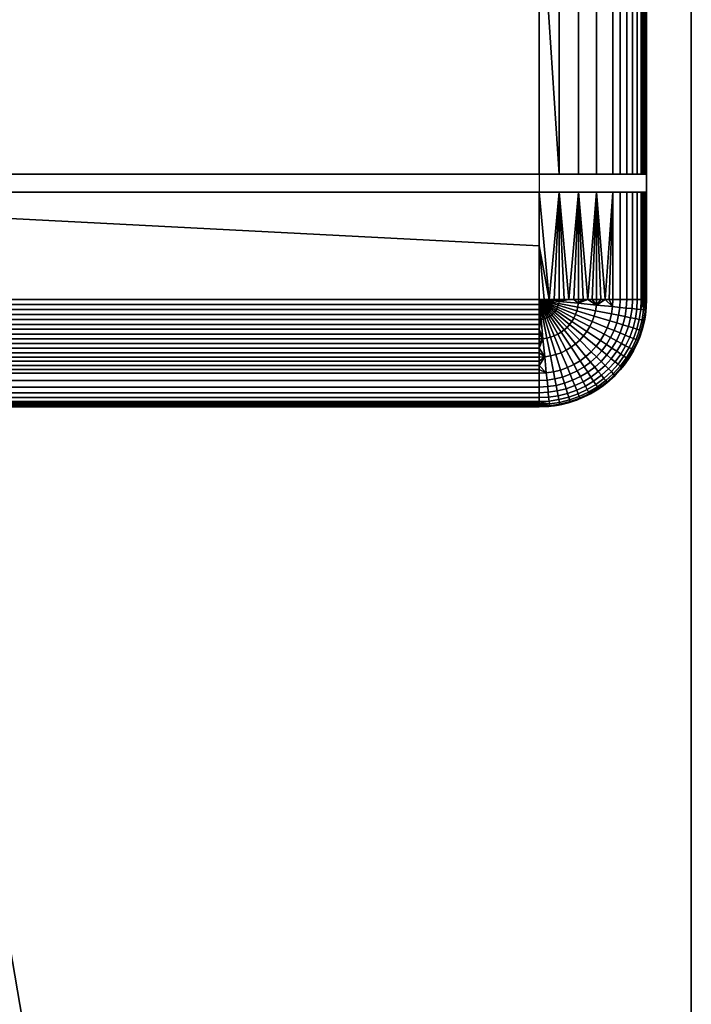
# Model space of a CAD drawing. Header units: millimetres. Extents: x -40 to 195, y -440 to 440.
# Tile 3 of 6: x 75 to 150, y 0 to 110. Entities that reach past the tile are written whole.
import ezdxf

# ---------------------------------------------------------------- set-up
doc = ezdxf.new("R2010")
doc.units = ezdxf.units.MM
for name, color, linetype in [('delici deska', 250, 'Continuous'), ('elektro', 7, 'Continuous'), ('op pud plocha', 7, 'Continuous'), ('openport', 5, 'Continuous')]:
    doc.layers.add(name, color=color, linetype=linetype)

msp = doc.modelspace()

# ---------------------------------------------------------------- linework, layer by layer
at = {"layer": 'openport'}
for points in [[(0, -440), (150, -440), (150, 440), (0, 440)], [(133, 78.75), (17, 78.75), (17, 174.75), (133, 174.75)]]:
    msp.add_lwpolyline(points, close=True, dxfattribs=at)

# ---------------------------------------------------------------- meshes
at = {"layer": 'delici deska'}
mesh = msp.add_polyface(dxfattribs=at)
corners = [(0, -298.05, 12), (0, 298.05, 12), (0, 351.79, 382.5), (0, -351.79, 382.5), (0, 315.88, 23.46), (0, 332.63, 37.15), (0, 347.89, 52.89), (0, 361.3, 70.43), (0, 372.55, 89.42), (0, 381.46, 109.45), (0, 387.89, 130.1), (0, 391.86, 150.93), (0, 413.25, 312.35), (0, 413.6, 325.37), (0, 411.13, 338.46), (0, 405.93, 350.72), (0, 398.42, 361.36), (0, 388.86, 370.2), (0, 377.39, 376.97), (0, 364.74, 381.13), (0, -391.86, 150.93), (0, -387.89, 130.1), (0, -381.46, 109.45), (0, -372.55, 89.42), (0, -361.3, 70.43), (0, -347.89, 52.89), (0, -332.63, 37.15), (0, -315.88, 23.46), (0, -413.25, 312.35), (0, -364.74, 381.13), (0, -377.39, 376.97), (0, -388.86, 370.2), (0, -398.42, 361.36), (0, -405.93, 350.72), (0, -411.13, 338.46), (0, -413.6, 325.37), (150, 298.05, 12), (150, -298.05, 12), (150, -351.79, 382.5), (150, 351.79, 382.5), (150, 391.86, 150.93), (150, 387.89, 130.1), (150, 381.46, 109.45), (150, 372.55, 89.42), (150, 361.3, 70.43), (150, 347.89, 52.89), (150, 332.63, 37.15), (150, 315.88, 23.46), (150, 413.25, 312.35), (150, 364.74, 381.13), (150, 377.39, 376.97), (150, 388.86, 370.2), (150, 398.42, 361.36), (150, 405.93, 350.72), (150, 411.13, 338.46), (150, 413.6, 325.37), (150, -315.88, 23.46), (150, -332.63, 37.15), (150, -347.89, 52.89), (150, -361.3, 70.43), (150, -372.55, 89.42), (150, -381.46, 109.45), (150, -387.89, 130.1), (150, -391.86, 150.93), (150, -413.25, 312.35), (150, -413.6, 325.37), (150, -411.13, 338.46), (150, -405.93, 350.72), (150, -398.42, 361.36), (150, -388.86, 370.2), (150, -377.39, 376.97), (150, -364.74, 381.13), (0, -298.05, 12), (150, -298.05, 12), (0, 298.05, 12), (150, 298.05, 12), (0, -351.79, 382.5), (150, -351.79, 382.5), (0, 351.79, 382.5), (150, 351.79, 382.5), (0, 391.86, 150.93), (150, 391.86, 150.93), (0, 387.89, 130.1), (150, 387.89, 130.1), (0, 381.46, 109.45), (150, 381.46, 109.45), (0, 372.55, 89.42), (150, 372.55, 89.42), (0, 361.3, 70.43), (150, 361.3, 70.43), (0, 347.89, 52.89), (150, 347.89, 52.89), (0, 332.63, 37.15), (150, 332.63, 37.15), (0, 315.88, 23.46), (150, 315.88, 23.46), (0, 298.05, 12), (150, 298.05, 12), (0, 413.25, 312.35), (150, 413.25, 312.35), (0, 391.86, 150.93), (150, 391.86, 150.93), (0, 351.79, 382.5), (150, 351.79, 382.5), (0, 364.74, 381.13), (150, 364.74, 381.13), (0, 377.39, 376.97), (150, 377.39, 376.97), (0, 388.86, 370.2), (150, 388.86, 370.2), (0, 398.42, 361.36), (150, 398.42, 361.36), (0, 405.93, 350.72), (150, 405.93, 350.72), (0, 411.13, 338.46), (150, 411.13, 338.46), (0, 413.6, 325.37), (150, 413.6, 325.37), (0, 413.25, 312.35), (150, 413.25, 312.35), (0, -391.86, 150.93), (150, -391.86, 150.93), (0, -387.89, 130.1), (150, -387.89, 130.1), (0, -381.46, 109.45), (150, -381.46, 109.45), (0, -372.55, 89.42), (150, -372.55, 89.42), (0, -361.3, 70.43), (150, -361.3, 70.43), (0, -347.89, 52.89), (150, -347.89, 52.89), (0, -332.63, 37.15), (150, -332.63, 37.15), (0, -315.88, 23.46), (150, -315.88, 23.46), (0, -298.05, 12), (150, -298.05, 12), (0, -413.25, 312.35), (150, -413.25, 312.35), (0, -391.86, 150.93), (150, -391.86, 150.93), (0, -351.79, 382.5), (150, -351.79, 382.5), (0, -364.74, 381.13), (150, -364.74, 381.13), (0, -377.39, 376.97), (150, -377.39, 376.97), (0, -388.86, 370.2), (150, -388.86, 370.2), (0, -398.42, 361.36), (150, -398.42, 361.36), (0, -405.93, 350.72), (150, -405.93, 350.72), (0, -411.13, 338.46), (150, -411.13, 338.46), (0, -413.6, 325.37), (150, -413.6, 325.37), (0, -413.25, 312.35), (150, -413.25, 312.35)]
mesh.append_faces([[corners[k] for k in face] for face in [(22, 21, 10, 10), (20, 11, 21, 21), (22, 9, 23, 23), (26, 0, 27, 27), (0, 26, 25, 25), (7, 25, 24, 24), (23, 7, 24, 24), (20, 28, 12, 12), (35, 34, 3, 3), (34, 33, 3, 3), (3, 28, 35, 35), (3, 32, 31, 31), (29, 3, 30, 30), (31, 30, 3, 3), (3, 33, 32, 32), (2, 28, 3, 3), (25, 6, 0, 0), (5, 4, 1, 1), (1, 6, 5, 5), (25, 7, 6, 6), (8, 23, 9, 9), (11, 10, 21, 21), (22, 10, 9, 9), (7, 23, 8, 8), (11, 20, 12, 12), (2, 18, 17, 17), (18, 2, 19, 19), (16, 2, 17, 17), (13, 2, 14, 14), (16, 15, 2, 2), (15, 14, 2, 2), (12, 2, 13, 13), (2, 12, 28, 28), (0, 6, 1, 1), (38, 66, 65, 65), (65, 64, 38, 38), (67, 66, 38, 38), (70, 38, 71, 71), (38, 70, 69, 69), (68, 38, 69, 69), (68, 67, 38, 38), (40, 64, 63, 63), (60, 43, 61, 61), (59, 44, 60, 60), (62, 61, 42, 42), (36, 58, 37, 37), (56, 37, 57, 57), (58, 57, 37, 37), (59, 58, 45, 45), (63, 62, 41, 41), (38, 64, 48, 48), (50, 49, 39, 39), (39, 51, 50, 50), (52, 51, 39, 39), (39, 54, 53, 53), (55, 39, 48, 48), (55, 54, 39, 39), (39, 53, 52, 52), (64, 40, 48, 48), (36, 46, 45, 45), (46, 36, 47, 47), (45, 58, 36, 36), (43, 42, 61, 61), (59, 45, 44, 44), (60, 44, 43, 43), (42, 41, 62, 62), (63, 41, 40, 40), (48, 39, 38, 38), (73, 72, 74, 75), (77, 79, 78, 76), (82, 80, 81, 83), (86, 84, 85, 87), (84, 82, 83, 85), (88, 86, 87, 89), (92, 90, 91, 93), (96, 94, 95, 97), (94, 92, 93, 95), (90, 88, 89, 91), (99, 101, 100, 98), (104, 102, 103, 105), (108, 106, 107, 109), (106, 104, 105, 107), (110, 108, 109, 111), (114, 112, 113, 115), (118, 116, 117, 119), (116, 114, 115, 117), (112, 110, 111, 113), (122, 123, 121, 120), (126, 127, 125, 124), (124, 125, 123, 122), (128, 129, 127, 126), (132, 133, 131, 130), (136, 137, 135, 134), (134, 135, 133, 132), (130, 131, 129, 128), (139, 138, 140, 141), (144, 145, 143, 142), (148, 149, 147, 146), (146, 147, 145, 144), (150, 151, 149, 148), (154, 155, 153, 152), (158, 159, 157, 156), (156, 157, 155, 154), (152, 153, 151, 150)]])
at = {"layer": 'elektro'}
mesh = msp.add_polyface(dxfattribs=at)
corners = [(5, 126.75, 384.5), (5, 92.75, 384.5), (5.02, 92.75, 384.68), (5.07, 92.75, 384.86), (5.15, 92.75, 385.04), (5.15, 160.75, 385.04), (5.07, 160.75, 384.86), (5.02, 160.75, 384.68), (5.27, 92.75, 385.2), (5.42, 92.75, 385.36), (5.42, 160.75, 385.36), (5.27, 160.75, 385.2), (5.59, 92.75, 385.52), (6.03, 92.75, 385.81), (6.03, 160.75, 385.81), (5.59, 160.75, 385.52), (5, 160.75, 384.5), (6.57, 92.75, 386.08), (6.57, 160.75, 386.08), (7.21, 92.75, 386.33), (7.21, 160.75, 386.33), (7.94, 92.75, 386.55), (8.75, 92.75, 386.75), (8.75, 160.75, 386.75), (7.94, 160.75, 386.55), (10.57, 92.75, 387.08), (12.59, 92.75, 387.31), (12.59, 160.75, 387.31), (10.57, 160.75, 387.08), (17, 126.75, 387.5), (14.76, 92.75, 387.45), (17, 92.75, 387.5), (14.76, 160.75, 387.45), (17, 160.75, 387.5), (133, 126.75, 387.5), (133, 160.75, 387.5), (133, 92.75, 387.5), (17, 162.75, 387.5), (12.59, 162.75, 387.31), (10.57, 162.75, 387.08), (5, 160.75, 384.5), (5.02, 160.75, 384.68), (144.98, 160.75, 384.68), (5.07, 160.75, 384.86), (144.93, 160.75, 384.86), (144.85, 160.75, 385.04), (5.15, 160.75, 385.04), (5.42, 160.75, 385.36), (144.58, 160.75, 385.36), (5.27, 160.75, 385.2), (144.41, 160.75, 385.52), (5.59, 160.75, 385.52), (144.73, 160.75, 385.2), (143.97, 160.75, 385.81), (6.03, 160.75, 385.81), (6.57, 160.75, 386.08), (7.21, 160.75, 386.33), (142.79, 160.75, 386.33), (7.94, 160.75, 386.55), (142.06, 160.75, 386.55), (141.25, 160.75, 386.75), (8.75, 160.75, 386.75), (17, 160.75, 387.5), (10.57, 160.75, 387.08), (12.59, 160.75, 387.31), (14.76, 160.75, 387.45), (139.43, 160.75, 387.08), (143.43, 160.75, 386.08), (139.43, 92.75, 387.08), (10.57, 92.75, 387.08), (8.75, 92.75, 386.75), (6.03, 92.75, 385.81), (143.43, 92.75, 386.08), (6.57, 92.75, 386.08), (5, 174.75, 382.5), (5, 78.75, 382.5)]
mesh.append_faces([[corners[k] for k in face] for face in [(0, 1, 2, 2), (3, 4, 5, 6), (2, 3, 6, 7), (8, 9, 10, 11), (12, 13, 14, 15), (9, 12, 15, 10), (4, 8, 11, 5), (7, 16, 0, 0), (2, 7, 0, 0), (13, 17, 18, 14), (17, 19, 20, 18), (21, 22, 23, 24), (19, 21, 24, 20), (25, 26, 27, 28), (29, 30, 31, 31), (26, 30, 32, 27), (22, 25, 28, 23), (29, 33, 32, 32), (29, 32, 30, 30), (29, 34, 35, 33), (31, 36, 34, 29), (37, 38, 39, 39), (40, 41, 42, 42), (43, 44, 41, 41), (45, 43, 46, 46), (47, 48, 49, 49), (50, 47, 51, 51), (52, 46, 49, 49), (53, 51, 54, 54), (48, 52, 49, 49), (53, 50, 51, 51), (55, 56, 57, 57), (58, 59, 56, 56), (60, 58, 61, 61), (62, 63, 64, 64), (64, 65, 62, 62), (66, 61, 63, 63), (62, 66, 63, 63), (54, 55, 67, 67), (68, 69, 70, 70), (71, 72, 73, 73), (74, 0, 16, 16), (74, 75, 1, 0)]])
mesh = msp.add_polyface(dxfattribs=at)
corners = [(133, 126.75, 387.5), (133, 92.75, 387.5), (135.24, 92.75, 387.45), (137.41, 92.75, 387.31), (139.43, 92.75, 387.08), (139.43, 160.75, 387.08), (137.41, 160.75, 387.31), (135.24, 160.75, 387.45), (141.25, 92.75, 386.75), (142.06, 92.75, 386.55), (142.06, 160.75, 386.55), (141.25, 160.75, 386.75), (142.79, 92.75, 386.33), (143.43, 92.75, 386.08), (143.43, 160.75, 386.08), (142.79, 160.75, 386.33), (133, 160.75, 387.5), (143.97, 92.75, 385.81), (143.97, 160.75, 385.81), (144.41, 92.75, 385.52), (144.41, 160.75, 385.52), (144.58, 92.75, 385.36), (144.73, 92.75, 385.2), (144.73, 160.75, 385.2), (144.58, 160.75, 385.36), (144.85, 92.75, 385.04), (144.93, 92.75, 384.86), (144.93, 160.75, 384.86), (144.85, 160.75, 385.04), (145, 126.75, 384.5), (144.98, 92.75, 384.68), (145, 92.75, 384.5), (144.98, 160.75, 384.68), (145, 160.75, 384.5), (145, 90.75, 384.5), (145, 92.75, 384.5), (5, 92.75, 384.5), (5, 90.75, 384.5), (133, 90.75, 387.5), (139.43, 90.75, 387.08), (17, 90.75, 387.5), (7.21, 90.75, 386.33), (142.06, 90.75, 386.55), (142.79, 90.75, 386.33), (144.41, 90.75, 385.52), (5.59, 90.75, 385.52), (143.97, 90.75, 385.81), (144.58, 90.75, 385.36), (5.42, 90.75, 385.36), (5.27, 90.75, 385.2), (144.73, 90.75, 385.2), (5.02, 90.75, 384.68), (144.93, 90.75, 384.86), (144.98, 90.75, 384.68), (5.07, 92.75, 384.86), (144.93, 92.75, 384.86), (144.85, 92.75, 385.04), (5.02, 92.75, 384.68), (144.98, 92.75, 384.68), (5, 92.75, 384.5), (145, 92.75, 384.5), (5.42, 92.75, 385.36), (144.58, 92.75, 385.36), (144.41, 92.75, 385.52), (5.27, 92.75, 385.2), (144.73, 92.75, 385.2), (5.15, 92.75, 385.04), (143.97, 92.75, 385.81), (5.59, 92.75, 385.52), (17, 92.75, 387.5), (10.57, 92.75, 387.08), (139.43, 92.75, 387.08), (7.94, 92.75, 386.55), (142.06, 92.75, 386.55), (141.25, 92.75, 386.75), (7.21, 92.75, 386.33), (142.79, 92.75, 386.33), (6.57, 92.75, 386.08), (143.43, 92.75, 386.08), (137.41, 92.75, 387.31), (135.24, 92.75, 387.45), (133, 92.75, 387.5), (8.75, 92.75, 386.75), (145, 78.75, 382.5), (145, 174.75, 382.5)]
mesh.append_faces([[corners[k] for k in face] for face in [(0, 1, 2, 2), (3, 4, 5, 6), (2, 3, 6, 7), (8, 9, 10, 11), (12, 13, 14, 15), (9, 12, 15, 10), (4, 8, 11, 5), (7, 16, 0, 0), (2, 7, 0, 0), (13, 17, 18, 14), (17, 19, 20, 18), (21, 22, 23, 24), (19, 21, 24, 20), (25, 26, 27, 28), (29, 30, 31, 31), (26, 30, 32, 27), (22, 25, 28, 23), (29, 33, 32, 32), (29, 32, 30, 30), (34, 35, 36, 37), (38, 39, 40, 40), (41, 42, 43, 43), (44, 45, 46, 46), (47, 48, 44, 44), (49, 47, 50, 50), (51, 52, 53, 53), (54, 55, 56, 56), (57, 58, 55, 55), (59, 60, 58, 58), (61, 62, 63, 63), (62, 64, 65, 65), (66, 56, 65, 65), (67, 68, 63, 63), (69, 70, 71, 71), (72, 73, 74, 74), (75, 76, 73, 73), (77, 78, 76, 76), (79, 80, 81, 81), (81, 71, 79, 79), (82, 74, 71, 71), (71, 81, 69, 69), (83, 29, 31, 31), (29, 83, 84, 84), (29, 84, 33, 33)]])
mesh = msp.add_polyface(dxfattribs=at)
corners = [(16.56, 76.55, 387.45), (16.78, 76.52, 387.45), (17, 78.75, 387.5), (16.14, 74.43, 387.31), (16.57, 74.36, 387.31), (16.35, 76.61, 387.45), (16.14, 76.68, 387.45), (15.95, 76.77, 387.45), (17, 78.75, 387.5), (17, 77.62, 387.49), (17, 78.19, 387.5), (17, 76.51, 387.45), (17, 77.07, 387.47), (17, 75.41, 387.39), (17, 75.96, 387.43), (17, 74.34, 387.31), (17, 74.87, 387.36), (17, 73.82, 387.26), (16.37, 72.34, 387.08), (17, 72.8, 387.15), (17, 73.31, 387.21), (17, 71.84, 387), (17, 72.31, 387.08), (17, 71.38, 386.93), (16.19, 70.54, 386.75), (17, 70.93, 386.84), (17, 70.5, 386.75), (17, 68.96, 386.33), (17, 69.69, 386.55), (16.11, 69.73, 386.55), (16.04, 69.01, 386.33), (17, 68.32, 386.08), (15.98, 68.37, 386.08), (15.93, 67.83, 385.81), (17, 67.78, 385.81), (15.88, 67.4, 385.52), (17, 67.16, 385.36), (17, 67.34, 385.52), (15.85, 67.07, 385.2), (17, 67.02, 385.2), (15.83, 66.87, 384.86), (17, 66.82, 384.86), (17, 66.9, 385.04), (17, 66.76, 384.68), (17, 66.75, 384.5), (16.14, 66.78, 384.5), (17, 90.75, 387.5), (16.44, 78.75, 387.5), (17, 78.75, 387.5), (15.88, 78.75, 387.49), (143.43, 90.75, 386.08), (6.03, 90.75, 385.81), (6.57, 90.75, 386.08), (144.93, 90.75, 384.86), (5.02, 90.75, 384.68), (5.07, 90.75, 384.86), (5, 92.75, 384.5), (144.98, 92.75, 384.68), (5.02, 92.75, 384.68), (144.85, 92.75, 385.04), (5.15, 92.75, 385.04), (5.07, 92.75, 384.86), (144.41, 92.75, 385.52), (5.59, 92.75, 385.52), (5.42, 92.75, 385.36), (144.73, 92.75, 385.2), (5.27, 92.75, 385.2), (143.97, 92.75, 385.81), (6.03, 92.75, 385.81), (6.57, 92.75, 386.08), (142.79, 92.75, 386.33), (7.21, 92.75, 386.33), (15.92, 66.8, 382.5), (17, 66.75, 382.5)]
mesh.append_faces([[corners[k] for k in face] for face in [(0, 1, 2, 2), (3, 4, 1, 0), (5, 0, 2, 2), (6, 5, 2, 2), (7, 6, 2, 2), (8, 9, 10, 10), (1, 11, 12, 12), (1, 13, 14, 14), (14, 11, 1, 1), (12, 9, 1, 1), (4, 15, 16, 16), (4, 17, 15, 15), (18, 19, 20, 20), (18, 21, 22, 22), (22, 19, 18, 18), (20, 17, 4, 4), (16, 13, 4, 4), (23, 24, 25, 25), (25, 24, 26, 26), (1, 4, 13, 13), (21, 18, 23, 23), (4, 18, 20, 20), (1, 9, 2, 2), (27, 28, 29, 30), (31, 27, 30, 32), (28, 26, 24, 29), (32, 33, 34, 31), (35, 36, 37, 37), (38, 39, 36, 36), (40, 41, 42, 42), (40, 43, 41, 41), (44, 43, 45, 45), (40, 45, 43, 43), (46, 47, 48, 48), (49, 47, 46, 46), (50, 51, 52, 52), (53, 54, 55, 55), (56, 57, 58, 58), (59, 60, 61, 61), (62, 63, 64, 64), (65, 66, 60, 60), (67, 68, 63, 63), (69, 70, 71, 71), (72, 73, 44, 45)]])
mesh = msp.add_polyface(dxfattribs=at)
corners = [(133, 78.75, 387.5), (17, 78.75, 387.5), (17, 78.19, 387.5), (133, 78.19, 387.5), (17, 77.62, 387.49), (133, 77.62, 387.49), (133, 77.07, 387.47), (17, 77.07, 387.47), (17, 76.51, 387.45), (133, 76.51, 387.45), (133, 75.96, 387.43), (17, 75.96, 387.43), (17, 75.41, 387.39), (133, 75.41, 387.39), (133, 74.87, 387.36), (17, 74.87, 387.36), (17, 74.34, 387.31), (133, 74.34, 387.31), (17, 73.82, 387.26), (133, 73.82, 387.26), (133, 73.31, 387.21), (17, 73.31, 387.21), (17, 72.8, 387.15), (133, 72.8, 387.15), (133, 72.31, 387.08), (17, 72.31, 387.08), (17, 71.84, 387), (133, 71.84, 387), (17, 71.38, 386.93), (133, 71.38, 386.93), (17, 70.93, 386.84), (133, 70.93, 386.84), (17, 70.5, 386.75), (133, 70.5, 386.75), (133, 69.69, 386.55), (17, 69.69, 386.55), (17, 68.96, 386.33), (133, 68.96, 386.33), (133, 68.32, 386.08), (17, 68.32, 386.08), (17, 67.78, 385.81), (133, 67.78, 385.81), (133, 67.34, 385.52), (17, 67.34, 385.52), (17, 67.16, 385.36), (133, 67.16, 385.36), (139.43, 90.75, 387.08), (10.57, 90.75, 387.08), (17, 90.75, 387.5), (142.06, 90.75, 386.55), (7.21, 90.75, 386.33), (7.94, 90.75, 386.55), (8.75, 90.75, 386.75), (141.25, 90.75, 386.75), (6.57, 90.75, 386.08), (142.79, 90.75, 386.33), (143.43, 90.75, 386.08), (5.42, 90.75, 385.36), (5.59, 90.75, 385.52), (144.41, 90.75, 385.52), (6.03, 90.75, 385.81), (143.97, 90.75, 385.81), (5.27, 90.75, 385.2), (144.58, 90.75, 385.36), (5.07, 90.75, 384.86), (5.15, 90.75, 385.04), (144.85, 90.75, 385.04), (144.73, 90.75, 385.2), (5, 90.75, 384.5), (5.02, 90.75, 384.68), (144.98, 90.75, 384.68), (144.93, 90.75, 384.86), (145, 90.75, 384.5), (5.07, 92.75, 384.86), (5.02, 92.75, 384.68), (144.93, 92.75, 384.86), (5.42, 92.75, 385.36), (5.27, 92.75, 385.2), (144.58, 92.75, 385.36), (143.97, 92.75, 385.81), (143.43, 92.75, 386.08), (6.03, 92.75, 385.81), (7.94, 92.75, 386.55), (7.21, 92.75, 386.33), (142.06, 92.75, 386.55), (141.25, 92.75, 386.75), (8.75, 92.75, 386.75)]
mesh.append_faces([[corners[k] for k in face] for face in [(0, 1, 2, 3), (3, 2, 4, 5), (6, 7, 8, 9), (10, 11, 12, 13), (9, 8, 11, 10), (5, 4, 7, 6), (14, 15, 16, 17), (17, 16, 18, 19), (20, 21, 22, 23), (24, 25, 26, 27), (23, 22, 25, 24), (20, 19, 18, 21), (13, 12, 15, 14), (28, 29, 27, 26), (29, 28, 30, 31), (31, 30, 32, 33), (34, 35, 36, 37), (38, 39, 40, 41), (37, 36, 39, 38), (33, 32, 35, 34), (42, 43, 44, 45), (46, 47, 48, 48), (49, 50, 51, 51), (51, 52, 53, 53), (52, 47, 46, 46), (54, 50, 55, 55), (46, 53, 52, 52), (53, 49, 51, 51), (55, 56, 54, 54), (57, 58, 59, 59), (58, 60, 61, 61), (62, 57, 63, 63), (64, 65, 66, 66), (65, 62, 67, 67), (68, 69, 70, 70), (67, 66, 65, 65), (66, 71, 64, 64), (70, 72, 68, 68), (56, 61, 60, 60), (73, 74, 75, 75), (76, 77, 78, 78), (79, 80, 81, 81), (82, 83, 84, 84), (85, 86, 82, 82)]])
mesh = msp.add_polyface(dxfattribs=at)
corners = [(135.23, 78.53, 387.45), (134.12, 78.75, 387.49), (133.56, 78.75, 387.5), (133, 78.75, 387.5), (135.24, 78.75, 387.45), (134.68, 78.75, 387.47), (136.34, 78.75, 387.39), (135.79, 78.75, 387.43), (137.38, 78.32, 387.31), (138.44, 78.75, 387.21), (137.93, 78.75, 387.26), (137.41, 78.75, 387.31), (133, 84.75, 387.5), (135.24, 90.75, 387.45), (137.41, 90.75, 387.31), (136.88, 78.75, 387.36), (133, 90.75, 387.5), (138.94, 78.75, 387.15), (139.43, 90.75, 387.08), (139.43, 78.75, 387.08), (139.91, 78.75, 387), (140.37, 78.75, 386.93), (141.25, 90.75, 386.75), (140.82, 78.75, 386.84), (141.25, 78.75, 386.75), (142.06, 78.75, 386.55), (142.06, 90.75, 386.55), (142.79, 78.75, 386.33), (143.43, 78.75, 386.08), (143.43, 90.75, 386.08), (142.79, 90.75, 386.33), (143.97, 78.75, 385.81), (143.97, 90.75, 385.81), (144.41, 78.75, 385.52), (144.58, 78.75, 385.36), (144.58, 90.75, 385.36), (144.41, 90.75, 385.52), (144.73, 78.75, 385.2), (144.73, 90.75, 385.2), (144.85, 78.75, 385.04), (144.93, 78.75, 384.86), (144.93, 90.75, 384.86), (144.85, 90.75, 385.04), (144.98, 78.75, 384.68), (144.98, 90.75, 384.68), (145, 90.75, 384.5), (145, 78.75, 384.5), (17, 78.75, 387.5), (17, 90.75, 387.5), (137.41, 90.75, 387.31), (133, 90.75, 387.5), (135.24, 90.75, 387.45), (139.43, 90.75, 387.08), (145, 78.75, 382.5), (145, 92.75, 384.5)]
mesh.append_faces([[corners[k] for k in face] for face in [(0, 1, 2, 3), (0, 4, 5, 5), (0, 5, 1, 1), (0, 6, 7, 7), (8, 9, 10, 10), (8, 10, 11, 11), (12, 3, 2, 2), (13, 1, 5, 5), (13, 5, 4, 4), (12, 2, 1, 1), (13, 7, 6, 6), (14, 6, 15, 15), (14, 11, 10, 10), (14, 10, 9, 9), (14, 15, 11, 11), (13, 4, 7, 7), (1, 13, 16, 16), (9, 17, 18, 18), (1, 16, 12, 12), (14, 13, 6, 6), (9, 18, 14, 14), (18, 19, 20, 20), (18, 20, 21, 21), (18, 21, 22, 22), (23, 22, 21, 21), (24, 22, 23, 23), (17, 19, 18, 18), (24, 25, 26, 22), (27, 28, 29, 30), (28, 31, 32, 29), (25, 27, 30, 26), (33, 34, 35, 36), (34, 37, 38, 35), (39, 40, 41, 42), (40, 43, 44, 41), (37, 39, 42, 38), (31, 33, 36, 32), (45, 44, 43, 46), (47, 3, 12, 48), (48, 12, 16, 16), (49, 50, 51, 51), (50, 49, 52, 52), (45, 46, 53, 53), (53, 54, 45, 45)]])
mesh = msp.add_polyface(dxfattribs=at)
corners = [(133.44, 76.55, 387.45), (133, 78.75, 387.5), (133.22, 76.52, 387.45), (133.65, 76.61, 387.45), (133.86, 76.68, 387.45), (134.69, 74.68, 387.31), (134.28, 74.53, 387.31), (134.05, 76.77, 387.45), (135.08, 74.86, 387.31), (134.24, 76.89, 387.45), (135.45, 75.08, 387.31), (134.42, 77.02, 387.45), (135.79, 75.34, 387.31), (134.58, 77.17, 387.45), (136.12, 75.63, 387.31), (134.73, 77.33, 387.45), (136.41, 75.95, 387.31), (134.86, 77.5, 387.45), (136.66, 76.3, 387.31), (134.97, 77.69, 387.45), (136.89, 76.67, 387.31), (138.67, 75.71, 387.08), (138.35, 75.17, 387.08), (135.07, 77.89, 387.45), (137.07, 77.06, 387.31), (138.94, 76.29, 387.08), (135.14, 78.1, 387.45), (137.22, 77.47, 387.31), (139.16, 76.88, 387.08), (135.2, 78.31, 387.45), (137.32, 77.89, 387.31), (139.31, 77.49, 387.08), (135.23, 78.53, 387.45), (137.38, 78.32, 387.31), (139.4, 78.12, 387.08), (133, 78.75, 387.5), (133, 78.19, 387.5), (133, 77.62, 387.49), (133, 77.07, 387.47), (133, 76.51, 387.45), (133, 75.96, 387.43), (133, 75.41, 387.39), (133, 77.62, 387.49), (135.79, 78.75, 387.43), (135.24, 78.75, 387.45), (138.44, 78.75, 387.21), (136.88, 78.75, 387.36), (136.34, 78.75, 387.39), (137.41, 78.75, 387.31), (139.43, 78.75, 387.08), (138.94, 78.75, 387.15)]
mesh.append_faces([[corners[k] for k in face] for face in [(0, 1, 2, 2), (3, 1, 0, 0), (4, 1, 3, 3), (5, 4, 3, 6), (7, 1, 4, 4), (8, 7, 4, 5), (9, 1, 7, 7), (10, 9, 7, 8), (11, 1, 9, 9), (12, 11, 9, 10), (13, 1, 11, 11), (14, 13, 11, 12), (15, 1, 13, 13), (16, 15, 13, 14), (17, 1, 15, 15), (18, 17, 15, 16), (19, 1, 17, 17), (20, 19, 17, 18), (21, 20, 18, 22), (23, 1, 19, 19), (24, 23, 19, 20), (25, 24, 20, 21), (26, 1, 23, 23), (27, 26, 23, 24), (28, 27, 24, 25), (29, 1, 26, 26), (30, 29, 26, 27), (31, 30, 27, 28), (32, 1, 29, 29), (33, 32, 29, 30), (34, 33, 30, 31), (35, 36, 37, 37), (2, 38, 39, 39), (2, 40, 41, 41), (40, 2, 39, 39), (38, 2, 42, 42), (2, 1, 42, 42), (43, 44, 32, 32), (33, 34, 45, 45), (33, 46, 47, 32), (33, 48, 46, 46), (34, 49, 50, 50), (34, 50, 45, 45)]])
mesh = msp.add_polyface(dxfattribs=at)
corners = [(140.89, 76.35, 386.75), (139.16, 76.88, 387.08), (138.94, 76.29, 387.08), (140.62, 75.59, 386.75), (141.67, 76.12, 386.55), (141.37, 75.28, 386.55), (141.09, 77.14, 386.75), (139.31, 77.49, 387.08), (141.88, 76.98, 386.55), (142.6, 76.84, 386.33), (142.36, 75.91, 386.33), (143.22, 76.71, 386.08), (142.98, 75.72, 386.08), (143.76, 76.61, 385.81), (143.5, 75.56, 385.81), (144.19, 76.52, 385.52), (143.92, 75.44, 385.52), (144.51, 76.46, 385.2), (144.22, 75.34, 385.2), (144.7, 76.42, 384.86), (144.42, 75.28, 384.86), (141.21, 77.94, 386.75), (139.4, 78.12, 387.08), (142.01, 77.86, 386.55), (142.74, 77.79, 386.33), (143.38, 77.73, 386.08), (143.92, 77.67, 385.81), (144.35, 77.63, 385.52), (144.67, 77.6, 385.2), (144.87, 77.58, 384.86), (140.37, 78.75, 386.93), (142.79, 78.75, 386.33), (142.06, 78.75, 386.55), (141.25, 78.75, 386.75), (143.43, 78.75, 386.08), (139.91, 78.75, 387), (140.82, 78.75, 386.84), (139.43, 78.75, 387.08), (143.97, 78.75, 385.81), (144.73, 76.2, 384.5), (144.51, 75.37, 384.5), (144.41, 78.75, 385.52), (144.58, 78.75, 385.36), (144.73, 78.75, 385.2), (144.85, 78.75, 385.04), (144.88, 77.04, 384.5), (144.97, 77.89, 384.5), (144.98, 78.75, 384.68), (144.93, 78.75, 384.86), (145, 78.75, 384.5), (144.54, 75.45, 382.5), (144.8, 76.56, 382.5), (144.95, 77.67, 382.5), (145, 78.75, 382.5)]
mesh.append_faces([[corners[k] for k in face] for face in [(0, 1, 2, 3), (4, 0, 3, 5), (6, 7, 1, 0), (8, 6, 0, 4), (9, 8, 4, 10), (11, 9, 10, 12), (13, 11, 12, 14), (15, 13, 14, 16), (17, 15, 16, 18), (19, 17, 18, 20), (21, 22, 7, 6), (23, 21, 6, 8), (24, 23, 8, 9), (25, 24, 9, 11), (26, 25, 11, 13), (27, 26, 13, 15), (28, 27, 15, 17), (29, 28, 17, 19), (22, 21, 30, 30), (24, 31, 32, 23), (23, 32, 33, 21), (25, 34, 31, 24), (22, 30, 35, 35), (21, 36, 30, 30), (21, 33, 36, 36), (22, 35, 37, 37), (34, 25, 26, 38), (39, 19, 20, 40), (27, 41, 38, 26), (42, 27, 28, 28), (28, 43, 42, 42), (27, 42, 41, 41), (44, 43, 28, 28), (19, 39, 45, 29), (29, 45, 46, 46), (46, 47, 29, 29), (29, 48, 44, 44), (46, 49, 47, 47), (29, 47, 48, 48), (29, 44, 28, 28), (50, 51, 39, 40), (51, 52, 46, 45), (52, 53, 49, 46), (45, 39, 51, 51)]])
mesh = msp.add_polyface(dxfattribs=at)
corners = [(133.86, 74.43, 387.31), (133.44, 76.55, 387.45), (133.22, 76.52, 387.45), (133.43, 74.36, 387.31), (134.26, 72.44, 387.08), (133.63, 72.34, 387.08), (134.61, 70.66, 386.75), (133.81, 70.54, 386.75), (134.77, 69.86, 386.55), (133.89, 69.73, 386.55), (134.91, 69.15, 386.33), (133.96, 69.01, 386.33), (134.28, 74.53, 387.31), (133.65, 76.61, 387.45), (134.87, 72.59, 387.08), (133, 74.87, 387.36), (133, 74.34, 387.31), (133, 73.82, 387.26), (133, 73.31, 387.21), (133, 72.8, 387.15), (133, 72.31, 387.08), (133, 71.84, 387), (133, 75.41, 387.39), (133, 71.38, 386.93), (133, 70.93, 386.84), (133, 70.5, 386.75), (133, 68.96, 386.33), (133, 69.69, 386.55), (133, 68.32, 386.08), (134.02, 68.37, 386.08), (133, 67.78, 385.81), (134.07, 67.83, 385.81), (133, 67.34, 385.52), (134.12, 67.4, 385.52), (133, 67.16, 385.36), (134.15, 67.07, 385.2), (133, 66.9, 385.04), (133, 67.02, 385.2), (134.17, 66.87, 384.86), (133, 66.82, 384.86), (133, 66.76, 384.68), (133, 66.75, 384.5), (133.86, 66.78, 384.5), (134.71, 66.87, 384.5), (17, 67.16, 385.36), (17, 67.02, 385.2), (17, 66.9, 385.04), (17, 66.82, 384.86), (17, 66.76, 384.68), (17, 66.75, 384.5), (17, 67.78, 385.81), (17, 67.34, 385.52), (133, 66.75, 382.5), (134.08, 66.8, 382.5), (17, 66.75, 382.5)]
mesh.append_faces([[corners[k] for k in face] for face in [(0, 1, 2, 3), (4, 0, 3, 5), (6, 4, 5, 7), (8, 6, 7, 9), (10, 8, 9, 11), (12, 13, 1, 0), (14, 12, 0, 4), (3, 15, 16, 16), (3, 16, 17, 17), (5, 18, 19, 19), (5, 20, 21, 21), (20, 5, 19, 19), (18, 3, 17, 17), (15, 3, 22, 22), (23, 24, 7, 7), (24, 25, 7, 7), (2, 22, 3, 3), (21, 23, 5, 5), (3, 18, 5, 5), (23, 7, 5, 5), (26, 11, 9, 27), (28, 29, 11, 26), (7, 25, 27, 9), (29, 28, 30, 31), (32, 33, 31, 30), (33, 32, 34, 34), (33, 34, 35, 35), (36, 35, 37, 37), (35, 34, 37, 37), (38, 36, 39, 39), (38, 39, 40, 40), (41, 42, 40, 40), (38, 40, 42, 42), (38, 42, 43, 43), (38, 35, 36, 36), (34, 44, 45, 37), (39, 36, 46, 47), (40, 48, 49, 41), (39, 47, 48, 40), (37, 45, 46, 36), (30, 50, 51, 32), (42, 41, 52, 53), (49, 54, 52, 41)]])
mesh = msp.add_polyface(dxfattribs=at)
corners = [(135.03, 68.52, 386.08), (134.91, 69.15, 386.33), (133.96, 69.01, 386.33), (134.02, 68.37, 386.08), (135.14, 67.99, 385.81), (134.07, 67.83, 385.81), (135.22, 67.56, 385.52), (134.12, 67.4, 385.52), (135.29, 67.24, 385.2), (134.15, 67.07, 385.2), (135.33, 67.05, 384.86), (134.17, 66.87, 384.86), (135.39, 70.85, 386.75), (134.87, 72.59, 387.08), (134.26, 72.44, 387.08), (134.61, 70.66, 386.75), (135.63, 70.08, 386.55), (134.77, 69.86, 386.55), (135.84, 69.38, 386.33), (136.03, 68.77, 386.08), (136.18, 68.25, 385.81), (136.31, 67.83, 385.52), (136.4, 67.52, 385.2), (136.46, 67.33, 384.86), (135.46, 72.8, 387.08), (134.69, 74.68, 387.31), (134.28, 74.53, 387.31), (136.16, 71.13, 386.75), (136.47, 70.38, 386.55), (136.74, 69.71, 386.33), (136.99, 69.12, 386.08), (137.2, 68.61, 385.81), (137.37, 68.21, 385.52), (137.49, 67.91, 385.2), (137.57, 67.72, 384.86), (136.03, 73.07, 387.08), (135.08, 74.86, 387.31), (136.89, 71.47, 386.75), (137.27, 70.76, 386.55), (137.61, 70.12, 386.33), (137.91, 69.55, 386.08), (138.17, 69.07, 385.81), (136.57, 73.4, 387.08), (135.45, 75.08, 387.31), (137.58, 71.89, 386.75), (138.03, 71.22, 386.55), (137.08, 73.77, 387.08), (135.79, 75.34, 387.31), (138.23, 72.37, 386.75), (137.55, 74.2, 387.08), (136.12, 75.63, 387.31), (137.97, 74.67, 387.08), (136.41, 75.95, 387.31), (138.35, 75.17, 387.08), (136.66, 76.3, 387.31), (134.71, 66.87, 384.5), (135.55, 67.02, 384.5), (136.38, 67.23, 384.5), (137.19, 67.5, 384.5), (137.98, 67.83, 384.5), (134.08, 66.8, 382.5), (135.18, 66.95, 382.5), (133.86, 66.78, 384.5), (136.3, 67.21, 382.5), (137.42, 67.59, 382.5)]
mesh.append_faces([[corners[k] for k in face] for face in [(0, 1, 2, 3), (4, 0, 3, 5), (6, 4, 5, 7), (8, 6, 7, 9), (10, 8, 9, 11), (12, 13, 14, 15), (16, 12, 15, 17), (18, 16, 17, 1), (19, 18, 1, 0), (20, 19, 0, 4), (21, 20, 4, 6), (22, 21, 6, 8), (23, 22, 8, 10), (24, 25, 26, 13), (27, 24, 13, 12), (28, 27, 12, 16), (29, 28, 16, 18), (30, 29, 18, 19), (31, 30, 19, 20), (32, 31, 20, 21), (33, 32, 21, 22), (34, 33, 22, 23), (35, 36, 25, 24), (37, 35, 24, 27), (38, 37, 27, 28), (39, 38, 28, 29), (40, 39, 29, 30), (41, 40, 30, 31), (42, 43, 36, 35), (44, 42, 35, 37), (45, 44, 37, 38), (46, 47, 43, 42), (48, 46, 42, 44), (49, 50, 47, 46), (51, 52, 50, 49), (53, 54, 52, 51), (11, 55, 56, 10), (10, 56, 57, 23), (23, 57, 58, 34), (59, 34, 58, 58), (60, 61, 55, 62), (61, 63, 57, 56), (63, 64, 58, 57), (56, 55, 61, 61)]])
mesh = msp.add_polyface(dxfattribs=at)
corners = [(138.75, 71.75, 386.55), (138.23, 72.37, 386.75), (137.58, 71.89, 386.75), (138.03, 71.22, 386.55), (138.83, 72.91, 386.75), (137.55, 74.2, 387.08), (137.08, 73.77, 387.08), (139.4, 72.34, 386.55), (139.38, 73.51, 386.75), (137.97, 74.67, 387.08), (140, 73, 386.55), (140.56, 72.54, 386.33), (139.92, 71.83, 386.33), (141.06, 72.13, 386.08), (140.37, 71.38, 386.08), (139.86, 74.16, 386.75), (138.35, 75.17, 387.08), (140.53, 73.72, 386.55), (141.14, 73.31, 386.33), (141.67, 72.96, 386.08), (142.12, 72.65, 385.81), (141.48, 71.79, 385.81), (142.48, 72.41, 385.52), (141.82, 71.51, 385.52), (142.75, 72.23, 385.2), (142.07, 71.31, 385.2), (140.28, 74.86, 386.75), (138.67, 75.71, 387.08), (140.99, 74.48, 386.55), (141.63, 74.13, 386.33), (142.19, 73.83, 386.08), (142.67, 73.58, 385.81), (143.06, 73.37, 385.52), (143.35, 73.22, 385.2), (143.52, 73.12, 384.86), (142.92, 72.12, 384.86), (140.62, 75.59, 386.75), (138.94, 76.29, 387.08), (141.37, 75.28, 386.55), (142.04, 75, 386.33), (142.63, 74.76, 386.08), (143.13, 74.55, 385.81), (143.54, 74.38, 385.52), (143.84, 74.26, 385.2), (144.02, 74.18, 384.86), (142.36, 75.91, 386.33), (141.67, 76.12, 386.55), (142.98, 75.72, 386.08), (143.5, 75.56, 385.81), (143.92, 75.44, 385.52), (144.22, 75.34, 385.2), (144.42, 75.28, 384.86), (143.53, 73, 384.5), (143.92, 73.76, 384.5), (143.1, 72.26, 384.5), (144.24, 74.55, 384.5), (144.51, 75.37, 384.5), (143.04, 72.18, 382.5), (143.66, 73.24, 382.5), (144.16, 74.33, 382.5), (144.54, 75.45, 382.5)]
mesh.append_faces([[corners[k] for k in face] for face in [(0, 1, 2, 3), (4, 5, 6, 1), (7, 4, 1, 0), (8, 9, 5, 4), (10, 8, 4, 7), (11, 10, 7, 12), (13, 11, 12, 14), (15, 16, 9, 8), (17, 15, 8, 10), (18, 17, 10, 11), (19, 18, 11, 13), (20, 19, 13, 21), (22, 20, 21, 23), (24, 22, 23, 25), (26, 27, 16, 15), (28, 26, 15, 17), (29, 28, 17, 18), (30, 29, 18, 19), (31, 30, 19, 20), (32, 31, 20, 22), (33, 32, 22, 24), (34, 33, 24, 35), (36, 37, 27, 26), (38, 36, 26, 28), (39, 38, 28, 29), (40, 39, 29, 30), (41, 40, 30, 31), (42, 41, 31, 32), (43, 42, 32, 33), (44, 43, 33, 34), (45, 46, 38, 39), (47, 45, 39, 40), (48, 47, 40, 41), (49, 48, 41, 42), (50, 49, 42, 43), (51, 50, 43, 44), (34, 52, 53, 44), (35, 54, 52, 34), (44, 55, 56, 51), (44, 53, 55, 55), (57, 58, 52, 54), (58, 59, 55, 53), (59, 60, 56, 55), (58, 53, 52, 52)]])
mesh = msp.add_polyface(dxfattribs=at)
corners = [(138.38, 68.69, 385.52), (138.17, 69.07, 385.81), (137.2, 68.61, 385.81), (137.37, 68.21, 385.52), (138.53, 68.4, 385.2), (137.49, 67.91, 385.2), (138.62, 68.23, 384.86), (137.57, 67.72, 384.86), (138.44, 70.61, 386.33), (138.03, 71.22, 386.55), (137.27, 70.76, 386.55), (137.61, 70.12, 386.33), (138.79, 70.08, 386.08), (137.91, 69.55, 386.08), (139.09, 69.63, 385.81), (139.34, 69.26, 385.52), (139.52, 68.99, 385.2), (139.63, 68.83, 384.86), (139.21, 71.18, 386.33), (138.75, 71.75, 386.55), (139.61, 70.69, 386.08), (139.96, 70.27, 385.81), (140.24, 69.93, 385.52), (140.44, 69.68, 385.2), (140.57, 69.52, 384.86), (139.92, 71.83, 386.33), (139.4, 72.34, 386.55), (140.37, 71.38, 386.08), (140.76, 70.99, 385.81), (141.07, 70.68, 385.52), (141.29, 70.45, 385.2), (141.44, 70.31, 384.86), (141.48, 71.79, 385.81), (141.06, 72.13, 386.08), (141.82, 71.51, 385.52), (142.07, 71.31, 385.2), (142.22, 71.18, 384.86), (142.92, 72.12, 384.86), (142.75, 72.23, 385.2), (138.75, 68.22, 384.5), (139.49, 68.65, 384.5), (137.98, 67.83, 384.5), (140.19, 69.14, 384.5), (141.48, 70.26, 384.5), (140.86, 69.68, 384.5), (142.07, 70.89, 384.5), (142.61, 71.56, 384.5), (143.1, 72.26, 384.5), (138.51, 68.09, 382.5), (139.57, 68.7, 382.5), (140.56, 69.43, 382.5), (137.42, 67.59, 382.5), (137.19, 67.5, 384.5), (141.48, 70.26, 382.5), (142.32, 71.18, 382.5), (143.04, 72.18, 382.5)]
mesh.append_faces([[corners[k] for k in face] for face in [(0, 1, 2, 3), (4, 0, 3, 5), (6, 4, 5, 7), (8, 9, 10, 11), (12, 8, 11, 13), (14, 12, 13, 1), (15, 14, 1, 0), (16, 15, 0, 4), (17, 16, 4, 6), (18, 19, 9, 8), (20, 18, 8, 12), (21, 20, 12, 14), (22, 21, 14, 15), (23, 22, 15, 16), (24, 23, 16, 17), (25, 26, 19, 18), (27, 25, 18, 20), (28, 27, 20, 21), (29, 28, 21, 22), (30, 29, 22, 23), (31, 30, 23, 24), (32, 33, 27, 28), (34, 32, 28, 29), (35, 34, 29, 30), (36, 35, 30, 31), (37, 38, 35, 36), (6, 39, 40, 17), (7, 41, 39, 6), (17, 40, 42, 24), (43, 31, 24, 44), (44, 24, 42, 42), (31, 43, 45, 36), (36, 45, 46, 46), (36, 46, 47, 37), (48, 49, 40, 39), (49, 50, 42, 40), (51, 48, 41, 52), (50, 53, 43, 44), (48, 39, 41, 41), (50, 44, 42, 42), (46, 45, 54, 54), (45, 43, 53, 54), (54, 55, 47, 46)]])
at = {"layer": 'op pud plocha'}
mesh = msp.add_polyface(dxfattribs=at)
corners = [(0, -440), (0, 440), (150, -440), (150, 440)]
mesh.append_faces([[corners[k] for k in face] for face in [(2, 1, 0, 0), (1, 2, 3, 3)]])

doc.saveas('drawing.dxf')
